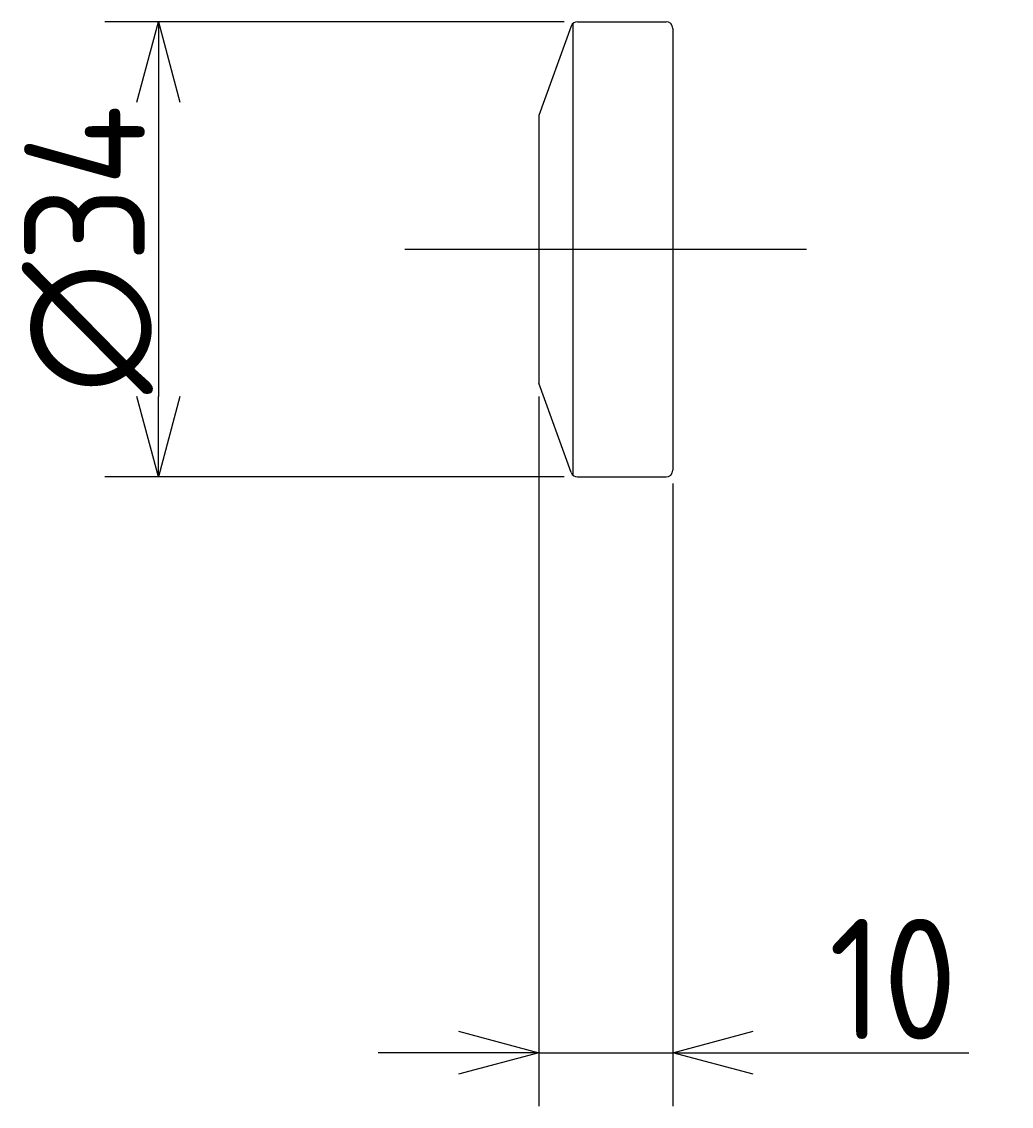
# Model space of a CAD drawing. Extents: x 131.4 to 205.3, y 106 to 187.
import ezdxf

# ---------------------------------------------------------------- set-up
doc = ezdxf.new("R2010")
doc.units = 0
doc.header["$PDMODE"] = 3
doc.header["$PDSIZE"] = 2
doc.linetypes.add('CENTER', pattern=[50.8, 31.75, -6.35, 6.35, -6.35])
doc.layers.get('0').update_dxf_attribs({"linetype": 'CONTINUOUS'})
doc.layers.get('DEFPOINTS').update_dxf_attribs({"linetype": 'CONTINUOUS'})
doc.layers.add('図形', color=7, linetype='CONTINUOUS')
doc.layers.add('寸法_文字', color=3, linetype='CONTINUOUS')
doc.layers.get('0').off()
doc.styles.add('DIMENSION', font='isocp.shx', dxfattribs={"bigfont": 'bigfont.shx'})
doc.dimstyles.get("Standard").update_dxf_attribs({"dimtxt": 0.18, "dimasz": 0.18, "dimexe": 0.18, "dimexo": 0.0625, "dimgap": 0.09, "dimtad": 0, "dimtih": 1, "dimtoh": 1, "dimzin": 0, "dimcen": 0.09, "dimazin": 3, "dimtfac": 1, "dimtofl": 0, "dimtmove": 0, "dimatfit": 3})

# ---------------------------------------------------------------- blocks, each defined once
blk = doc.blocks.new('_OPEN30')
at = {"color": 0, "linetype": 'BYBLOCK'}
for p, q in [((-1, 0.268), (0, 0)), ((0, 0), (-1, -0.268)), ((0, 0), (-1, 0))]:
    blk.add_line(p, q, dxfattribs=at)
blk = doc.blocks.new('*U8')
at = {"layer": '寸法_文字', "color": 3, "style": 'DIMENSION'}
blk.add_text('10', height=9, dxfattribs=at).set_placement((191.65, 111))
blk = doc.blocks.new('*D7')
at = {"layer": 'DEFPOINTS', "color": 0}
for p in [(170, 160), (180, 153.5), (170, 110)]:
    blk.add_point(p, dxfattribs=at)
at = {"layer": '寸法_文字', "color": 3}
for p, q in [((170, 159), (170, 106)), ((180, 152.5), (180, 106)), ((164, 110), (158, 110)), ((170, 110), (180, 110)), ((186, 110), (202.107, 110))]:
    blk.add_line(p, q, dxfattribs=at)
at = {"layer": '寸法_文字'}
blk.add_blockref('*U8', (0, 0), dxfattribs=at)
at = {"layer": '寸法_文字', "color": 3, "xscale": 6, "yscale": 6, "zscale": 6}
blk.add_blockref('_OPEN30', (170, 110), dxfattribs=at)
at = {"layer": '寸法_文字', "color": 3, "xscale": 6, "yscale": 6, "zscale": 6, "rotation": 180}
blk.add_blockref('_OPEN30', (180, 110), dxfattribs=at)
blk = doc.blocks.new('*U12')
at = {"layer": '寸法_文字', "color": 3, "style": 'DIMENSION'}
blk.add_text('∅34', height=9, rotation=90, dxfattribs=at).set_placement((140.605, 159.2))
blk = doc.blocks.new('*D11')
at = {"layer": 'DEFPOINTS', "color": 0}
for p in [(172.898, 187), (141.605, 153), (172.898, 153)]:
    blk.add_point(p, dxfattribs=at)
at = {"layer": '寸法_文字', "color": 3}
for p, q in [((171.898, 187), (137.605, 187)), ((141.605, 181), (141.605, 159)), ((171.898, 153), (137.605, 153))]:
    blk.add_line(p, q, dxfattribs=at)
at = {"layer": '寸法_文字', "color": 3, "xscale": 5.999999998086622, "yscale": 5.999999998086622, "zscale": 5.999999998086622}
for p, rotation in [((141.605, 187), 90), ((141.605, 153), 270)]:
    blk.add_blockref('_OPEN30', p, dxfattribs=dict(at, rotation=rotation))
at = {"layer": '寸法_文字'}
blk.add_blockref('*U12', (0, 0), dxfattribs=at)

msp = doc.modelspace()

# ---------------------------------------------------------------- linework, layer by layer
at = {"layer": '図形'}
for p, q in [((172.428, 186.671), (170, 180)), ((172.898, 187), (179.5, 187)), ((180, 186.5), (180, 153.5)), ((170, 180), (170, 160)), ((172.428, 153.329), (170, 160)), ((172.898, 153), (179.5, 153))]:
    msp.add_line(p, q, dxfattribs=at)
at = {"layer": '図形', "color": 3}
msp.add_line((172.548, 186.857), (172.548, 153.143), dxfattribs=at)
at = {"layer": '図形', "color": 3, "linetype": 'CENTER'}
msp.add_line((160, 170), (190, 170), dxfattribs=at)
at = {"layer": '図形'}
for centre, start, end in [((172.898, 186.5), 90, 160), ((179.5, 186.5), 0, 90), ((172.898, 153.5), 200, 270), ((179.5, 153.5), 270, 0)]:
    msp.add_arc(centre, 0.5, start, end, dxfattribs=at)

# ---------------------------------------------------------------- dimensions: what is measured, and where the dimension line sits
at = {"layer": '寸法_文字'}
dim = msp.add_linear_dim(base=(141.605, 153), p1=(172.898, 187), p2=(172.898, 153), angle=90, dimstyle='Standard', override={"dimscale": 2, "dimpost": '%%c<>'}, dxfattribs=at)
dim.commit()
dim.dimension.update_dxf_attribs({"geometry": '*D11', "text_midpoint": (136.105, 170)})
dim = msp.add_linear_dim(base=(170, 110), p1=(180, 153.5), p2=(170, 160), dimstyle='Standard', override={"dimscale": 2}, dxfattribs=at)
dim.commit()
dim.dimension.update_dxf_attribs({"geometry": '*D7', "text_midpoint": (197.054, 110), "dimtype": 128})

doc.saveas('drawing.dxf')
